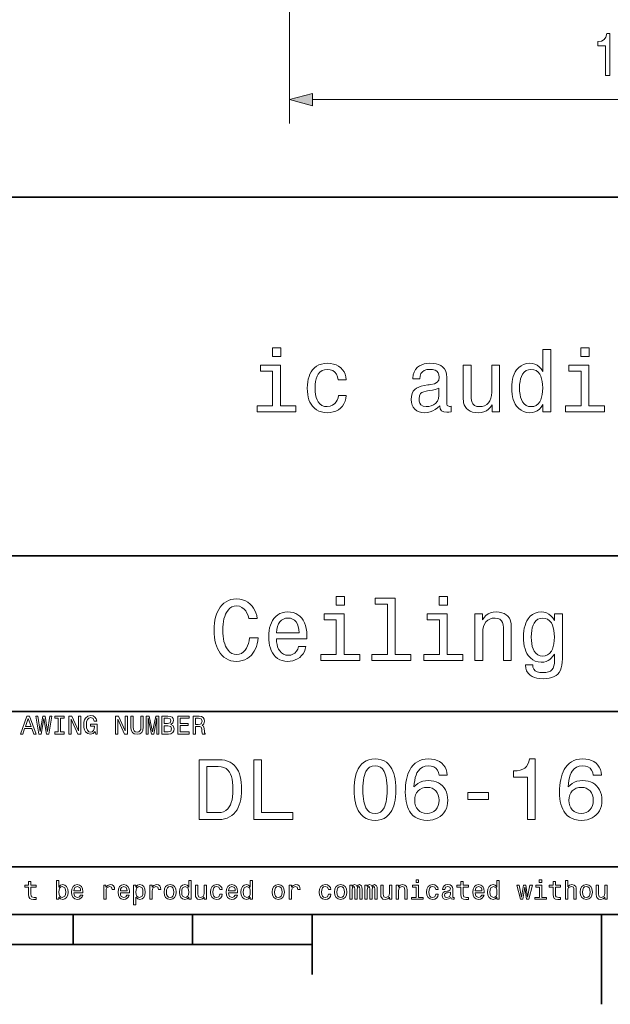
# Model space of a CAD drawing. Extents: x 0 to 354, y 0 to 250.
# Tile 7 of 10: x 203 to 252, y 2 to 85. Entities that reach past the tile are written whole.
import ezdxf

# ---------------------------------------------------------------- set-up
doc = ezdxf.new("R2010")
doc.units = 0

msp = doc.modelspace()

# ---------------------------------------------------------------- linework, layer by layer
at = {"color": 7, "lineweight": 13}
for p, q in [((225.101608, 125.418434), (225.101608, 76.171616)), ((227.033447, 78.171616), (279.039734, 78.171616))]:
    msp.add_line(p, q, dxfattribs=at)
at = {"color": 7, "lineweight": 35}
for p, q in [((154, 70), (344, 70)), ((154, 40), (319, 40)), ((154, 27), (319, 27)), ((154, 14), (319, 14)), ((10, 10), (344, 10)), ((154, 10), (344, 10)), ((127, 7.5), (227, 7.5))]:
    msp.add_line(p, q, dxfattribs=at)
at = {"color": 7, "lineweight": 35, "ltscale": 0.0625}
for p, q in [((207, 10), (207, 7.5)), ((217, 10), (217, 7.5))]:
    msp.add_line(p, q, dxfattribs=at)
at = {"color": 7, "lineweight": 35, "ltscale": 0.125}
msp.add_line((227, 10), (227, 5), dxfattribs=at)
at = {"color": 7, "lineweight": 35, "ltscale": 0.1875}
msp.add_line((251.199997, 10), (251.199997, 2.5), dxfattribs=at)
at = {"color": 7, "lineweight": 13}
for points in [[(251.538208, 80.171616), (251.905365, 80.171616), (251.905365, 83.696831), (251.631012, 83.696831), (251.55838, 83.389198), (251.413132, 83.182419), (251.191238, 83.061386), (250.884613, 83.021042), (250.884613, 82.662971), (251.538208, 82.662971)], [(227.033447, 78.689255), (225.101608, 78.171616), (227.033447, 77.653976)], [(224.366272, 57.41497), (224.366272, 56.690331), (223.674469, 56.690331), (223.674469, 57.41497)], [(246.291092, 52.658401), (246.156982, 52.452019), (246.002243, 52.282749), (245.826874, 52.150589), (245.632126, 52.05592), (245.419266, 51.999119), (245.188278, 51.980186), (244.926163, 52.00256), (244.68602, 52.069679), (244.467834, 52.181545), (244.271606, 52.338158), (244.097366, 52.539516), (243.989075, 52.707298), (243.89743, 52.891022), (243.822464, 53.090691), (243.76416, 53.306301), (243.722504, 53.537857), (243.69751, 53.785358), (243.689178, 54.048801), (243.69751, 54.31131), (243.722504, 54.557941), (243.76416, 54.7887), (243.822464, 55.003586), (243.89743, 55.202595), (243.989075, 55.385731), (244.097366, 55.55299), (244.271606, 55.753738), (244.467834, 55.909874), (244.68602, 56.0214), (244.926163, 56.088318), (245.188278, 56.110622), (245.416992, 56.092255), (245.627594, 56.037151), (245.820068, 55.945313), (245.995453, 55.815609), (246.154724, 55.646904), (246.297882, 55.439198), (246.297882, 57.270042), (246.950058, 57.270042), (246.950058, 52.05265), (246.291092, 52.05265)], [(250.163376, 57.41497), (250.163376, 56.690331), (249.471573, 56.690331), (249.471573, 57.41497)], [(229.168121, 54.73381), (229.129562, 54.990452), (229.042572, 55.204823), (228.90715, 55.376926), (228.727814, 55.502731), (228.509094, 55.578213), (228.251007, 55.603374), (228.023468, 55.578075), (227.823166, 55.502182), (227.650101, 55.375687), (227.504288, 55.198597), (227.409119, 55.023075), (227.335083, 54.820335), (227.282211, 54.590378), (227.250488, 54.333199), (227.239914, 54.048801), (227.25029, 53.758492), (227.281403, 53.497169), (227.333252, 53.264832), (227.405853, 53.061481), (227.499191, 52.887115), (227.643417, 52.712254), (227.816788, 52.587353), (228.019318, 52.512413), (228.251007, 52.487434), (228.495193, 52.515549), (228.709946, 52.599903), (228.895264, 52.74049), (229.01004, 52.878448), (229.098495, 53.039261), (229.160629, 53.222935), (229.196426, 53.429462), (229.848602, 53.429462), (229.815796, 53.174503), (229.75177, 52.941326), (229.656555, 52.729939), (229.530136, 52.540333), (229.372498, 52.372509), (229.189102, 52.231274), (228.985367, 52.121422), (228.761292, 52.042957), (228.516876, 51.99588), (228.252136, 51.980186), (227.999176, 51.995285), (227.765656, 52.040573), (227.551559, 52.116055), (227.356903, 52.221733), (227.181702, 52.357601), (227.025925, 52.523666), (226.909668, 52.687611), (226.811295, 52.868885), (226.73082, 53.06749), (226.668213, 53.283424), (226.623505, 53.516693), (226.59668, 53.767288), (226.587738, 54.035213), (226.596893, 54.303059), (226.62439, 54.554062), (226.670197, 54.788216), (226.734329, 55.005527), (226.816788, 55.20599), (226.917572, 55.38961), (227.036667, 55.556385), (227.195709, 55.725735), (227.37352, 55.864296), (227.570099, 55.972061), (227.785461, 56.049042), (228.019608, 56.095226), (228.272522, 56.110622), (228.539825, 56.095699), (228.785568, 56.05093), (229.00975, 55.976315), (229.212372, 55.871853), (229.393448, 55.737545), (229.547562, 55.578014), (229.669357, 55.397873), (229.758804, 55.197124), (229.815903, 54.975769), (229.840683, 54.73381)], [(237.678085, 52.553104), (237.49234, 52.378044), (237.297409, 52.234818), (237.093292, 52.123417), (236.879486, 52.043842), (236.655487, 51.996101), (236.421295, 51.980186), (236.168167, 51.998478), (235.944336, 52.05336), (235.749802, 52.144821), (235.584564, 52.272873), (235.452805, 52.433193), (235.358688, 52.621464), (235.302216, 52.837685), (235.283386, 53.081863), (235.30275, 53.34893), (235.360809, 53.579483), (235.457581, 53.773521), (235.593063, 53.931046), (235.73497, 54.034897), (235.912994, 54.123619), (236.12709, 54.197216), (236.377304, 54.255684), (236.663605, 54.299026), (236.776825, 54.313461), (236.928543, 54.334126), (237.232697, 54.404751), (237.449951, 54.530571), (237.580292, 54.71159), (237.623749, 54.947803), (237.602173, 55.151798), (237.537445, 55.316917), (237.429565, 55.443161), (237.276642, 55.532169), (237.076813, 55.585575), (236.830032, 55.603374), (236.579437, 55.581108), (236.374115, 55.514305), (236.214096, 55.402969), (236.099609, 55.247597), (236.03093, 55.048698), (236.008026, 54.806274), (235.428314, 54.806274), (235.428314, 54.858356), (235.452057, 55.134377), (235.523285, 55.379333), (235.641998, 55.59322), (235.808182, 55.776043), (235.971573, 55.896492), (236.157822, 55.990173), (236.366943, 56.057091), (236.598953, 56.097237), (236.853821, 56.110622), (237.124741, 56.098961), (237.365952, 56.063972), (237.577454, 56.005661), (237.759247, 55.924026), (237.911331, 55.819069), (238.061432, 55.653229), (238.16864, 55.447266), (238.232956, 55.20118), (238.25441, 54.91497), (238.25441, 52.897305), (238.266724, 52.695766), (238.30365, 52.578014), (238.475189, 52.502151), (238.528976, 52.507813), (238.61673, 52.523666), (238.61673, 52.043594), (238.43103, 52.026608), (238.269119, 52.022079), (238.010544, 52.054066), (237.825851, 52.150024), (237.715027, 52.309105), (237.678085, 52.530457)], [(224.341354, 52.559898), (225.645706, 52.559898), (225.645706, 52.05265), (222.384842, 52.05265), (222.384842, 52.559898), (223.689194, 52.559898), (223.689194, 55.458447), (222.674698, 55.458447), (222.674698, 55.965694), (224.341354, 55.965694)], [(242.674698, 55.965694), (242.674698, 52.05265), (242.051956, 52.05265), (242.051956, 52.640285), (241.913513, 52.43774), (241.753296, 52.27243), (241.57132, 52.144363), (241.367203, 52.053154), (241.140564, 51.998428), (240.891403, 51.980186), (240.643448, 51.994465), (240.420395, 52.037304), (240.222244, 52.108696), (240.050522, 52.207893), (239.906723, 52.334141), (239.790863, 52.487434), (239.717834, 52.637173), (239.668579, 52.810123), (239.647827, 52.956184), (239.635376, 53.148289), (239.63121, 53.386436), (239.63121, 53.582314), (239.63121, 55.965694), (240.283386, 55.965694), (240.283386, 53.44305), (240.293762, 53.206196), (240.32486, 53.005154), (240.376694, 52.839916), (240.449265, 52.710487), (240.582932, 52.586567), (240.762772, 52.512218), (240.988785, 52.487434), (241.220245, 52.507282), (241.424408, 52.566833), (241.601257, 52.66608), (241.750778, 52.805027), (241.869659, 52.980068), (241.95459, 53.187584), (242.005539, 53.427586), (242.022522, 53.700069), (242.022522, 55.965694)], [(245.300369, 55.603374), (245.089172, 55.577618), (244.901688, 55.50034), (244.7379, 55.371548), (244.597809, 55.191238), (244.505493, 55.013657), (244.433685, 54.810623), (244.382385, 54.582134), (244.351624, 54.328194), (244.341354, 54.048801), (244.351624, 53.768501), (244.382385, 53.513657), (244.433685, 53.284264), (244.505493, 53.080322), (244.597809, 52.901836), (244.7379, 52.720535), (244.901688, 52.591034), (245.089172, 52.513332), (245.300369, 52.487434), (245.525238, 52.51252), (245.721985, 52.58778), (245.890656, 52.713211), (246.031235, 52.888813), (246.122345, 53.063656), (246.193192, 53.267075), (246.243805, 53.499073), (246.27417, 53.759647), (246.284302, 54.048801), (246.27417, 54.336662), (246.243805, 54.596085), (246.193192, 54.827061), (246.122345, 55.029598), (246.031235, 55.203693), (245.890656, 55.378555), (245.721985, 55.503456), (245.525238, 55.578396)], [(250.138458, 52.559898), (251.44281, 52.559898), (251.44281, 52.05265), (248.181946, 52.05265), (248.181946, 52.559898), (249.486282, 52.559898), (249.486282, 55.458447), (248.471802, 55.458447), (248.471802, 55.965694), (250.138458, 55.965694)], [(237.602234, 53.429462), (237.602234, 54.026157), (237.466003, 53.969261), (237.290573, 53.918594), (237.075943, 53.874153), (236.822113, 53.835938), (236.649445, 53.812443), (236.520935, 53.791782), (236.327637, 53.738815), (236.176483, 53.667484), (236.067474, 53.577785), (235.968536, 53.394081), (235.935562, 53.139606), (235.952667, 52.942032), (236.003998, 52.779552), (236.089554, 52.652176), (236.280334, 52.528618), (236.544708, 52.487434), (236.764053, 52.503956), (236.963501, 52.553528), (237.143066, 52.636147), (237.30275, 52.751812), (237.469131, 52.944611), (237.568954, 53.17049)], [(221.769272, 33.149052), (222.493912, 33.149052), (222.458481, 32.894749), (222.407166, 32.656548), (222.339981, 32.434456), (222.256927, 32.228466), (222.15799, 32.038586), (222.043182, 31.864809), (221.912506, 31.707138), (221.743347, 31.547129), (221.559311, 31.416214), (221.360397, 31.31439), (221.146606, 31.241659), (220.917938, 31.198021), (220.674393, 31.183474), (220.431396, 31.197651), (220.203842, 31.240179), (219.991714, 31.31106), (219.795029, 31.410294), (219.613785, 31.537878), (219.447968, 31.693817), (219.297577, 31.878107), (219.180557, 32.060001), (219.079132, 32.258366), (218.993317, 32.473198), (218.923096, 32.704506), (218.868484, 32.952282), (218.829468, 33.21653), (218.806061, 33.497246), (218.798264, 33.794434), (218.806061, 34.092358), (218.829437, 34.373577), (218.868393, 34.6381), (218.922958, 34.885918), (218.993088, 35.117039), (219.078812, 35.331459), (219.180115, 35.529175), (219.297012, 35.710194), (219.44725, 35.893433), (219.61293, 36.048481), (219.794083, 36.175339), (219.990692, 36.274006), (220.202759, 36.344482), (220.430283, 36.386768), (220.673264, 36.400864), (220.938141, 36.38343), (221.185669, 36.33112), (221.415863, 36.243935), (221.628693, 36.12188), (221.824188, 35.964951), (221.970169, 35.810932), (222.096741, 35.639492), (222.203918, 35.450626), (222.291687, 35.244339), (222.360046, 35.020626), (222.408997, 34.779488), (221.699081, 34.779488), (221.633224, 35.01305), (221.547775, 35.218941), (221.442734, 35.397163), (221.318069, 35.547718), (221.127167, 35.699627), (220.912979, 35.790771), (220.675522, 35.821156), (220.470764, 35.799553), (220.284042, 35.734741), (220.115341, 35.626724), (219.964661, 35.475502), (219.832001, 35.281075), (219.75, 35.118378), (219.680603, 34.938904), (219.623825, 34.742657), (219.579681, 34.529633), (219.548126, 34.299831), (219.529205, 34.053257), (219.522903, 33.789906), (219.529236, 33.528622), (219.548279, 33.283722), (219.579987, 33.055202), (219.62439, 32.843071), (219.681473, 32.64732), (219.751251, 32.467949), (219.833694, 32.304962), (219.966827, 32.109924), (220.117584, 31.958225), (220.28595, 31.849869), (220.471924, 31.784855), (220.675522, 31.763184), (220.884857, 31.786112), (221.075775, 31.854897), (221.248306, 31.969536), (221.402435, 32.130032), (221.509857, 32.288185), (221.60025, 32.469162), (221.67363, 32.672966), (221.729965, 32.899597)], [(229.692734, 36.618256), (229.692734, 35.89362), (229.000931, 35.89362), (229.000931, 36.618256)], [(233.291016, 35.966084), (232.27652, 35.966084), (232.27652, 36.473328), (233.943192, 36.473328), (233.943192, 31.763184), (235.247543, 31.763184), (235.247543, 31.255938), (231.986664, 31.255938), (231.986664, 31.763184), (233.291016, 31.763184)], [(238.315918, 36.618256), (238.315918, 35.89362), (237.624115, 35.89362), (237.624115, 36.618256)], [(224.015656, 33.067532), (224.015656, 33.046021), (224.026367, 32.80526), (224.058502, 32.585693), (224.112061, 32.387321), (224.187027, 32.210148), (224.283432, 32.054173), (224.429382, 31.895161), (224.599472, 31.781584), (224.793686, 31.713436), (225.012024, 31.69072), (225.212997, 31.711918), (225.393219, 31.775513), (225.552673, 31.881504), (225.68634, 32.025612), (225.789185, 32.203564), (225.861221, 32.415359), (226.482819, 32.415359), (226.42688, 32.199009), (226.346039, 32.001045), (226.240295, 31.821472), (226.109634, 31.660286), (225.954056, 31.517487), (225.778748, 31.397242), (225.588837, 31.303719), (225.384354, 31.236916), (225.165298, 31.196835), (224.931641, 31.183474), (224.699493, 31.19887), (224.483902, 31.245056), (224.284851, 31.322033), (224.102341, 31.4298), (223.936371, 31.568359), (223.786942, 31.737709), (223.674591, 31.904345), (223.579529, 32.087551), (223.501755, 32.287323), (223.441254, 32.503662), (223.398041, 32.736568), (223.372116, 32.986046), (223.36348, 33.252087), (223.372299, 33.514595), (223.398788, 33.76123), (223.442917, 33.991989), (223.504715, 34.206871), (223.584152, 34.40588), (223.681244, 34.589016), (223.79599, 34.756279), (223.948257, 34.926666), (224.116669, 35.066071), (224.30127, 35.1745), (224.502014, 35.251949), (224.718933, 35.29842), (224.952026, 35.313908), (225.194839, 35.299599), (225.419067, 35.256668), (225.62471, 35.185116), (225.811768, 35.084942), (225.98024, 34.95615), (226.130127, 34.798737), (226.259003, 34.615723), (226.364441, 34.410126), (226.446442, 34.181946), (226.50502, 33.931183), (226.540176, 33.657841), (226.55188, 33.361916), (226.550186, 33.177925), (226.54509, 33.067532)], [(224.015656, 33.57478), (225.899719, 33.57478), (225.884537, 33.85154), (225.838989, 34.095329), (225.763092, 34.306137), (225.656845, 34.483971), (225.52327, 34.625149), (225.365433, 34.72599), (225.183319, 34.786495), (224.976929, 34.806664), (224.772064, 34.786598), (224.589981, 34.726414), (224.430695, 34.626102), (224.294189, 34.485672), (224.182938, 34.308369), (224.099442, 34.09745), (224.043671, 33.852921)], [(229.667831, 31.763184), (230.972168, 31.763184), (230.972168, 31.255938), (227.711304, 31.255938), (227.711304, 31.763184), (229.015656, 31.763184), (229.015656, 34.661736), (228.00116, 34.661736), (228.00116, 35.16898), (229.667831, 35.16898)], [(238.291016, 31.763184), (239.595367, 31.763184), (239.595367, 31.255938), (236.334488, 31.255938), (236.334488, 31.763184), (237.63884, 31.763184), (237.63884, 34.661736), (236.624344, 34.661736), (236.624344, 35.16898), (238.291016, 35.16898)], [(240.609863, 31.255938), (240.609863, 35.16898), (241.23259, 35.16898), (241.23259, 34.64362), (241.371033, 34.847862), (241.53125, 35.015247), (241.713226, 35.145771), (241.917343, 35.239182), (242.143982, 35.295227), (242.393143, 35.313908), (242.641113, 35.299377), (242.864166, 35.255787), (243.062302, 35.183136), (243.233643, 35.082302), (243.376312, 34.95417), (243.490295, 34.798737), (243.565872, 34.645741), (243.615967, 34.469818), (243.636719, 34.32143), (243.649185, 34.126118), (243.653336, 33.883881), (243.653336, 33.683475), (243.653336, 31.255938), (243.00116, 31.255938), (243.00116, 33.749146), (242.990997, 34.021378), (242.960541, 34.249313), (242.90976, 34.432949), (242.838684, 34.572289), (242.706146, 34.702496), (242.525177, 34.780621), (242.295776, 34.806664), (242.064301, 34.786209), (241.860138, 34.724857), (241.683289, 34.622601), (241.533768, 34.479443), (241.414886, 34.299488), (241.329956, 34.086838), (241.279007, 33.841492), (241.262024, 33.563454), (241.262024, 31.255938)], [(247.928696, 31.386147), (247.91806, 31.107597), (247.886169, 30.856192), (247.833023, 30.631927), (247.758606, 30.434807), (247.662933, 30.26483), (247.54599, 30.121992), (247.405319, 30.0035), (247.238403, 29.906551), (247.045258, 29.831146), (246.825882, 29.777287), (246.580292, 29.74497), (246.308456, 29.734198), (246.042572, 29.746109), (245.801117, 29.781843), (245.584061, 29.8414), (245.391418, 29.924778), (245.22319, 30.031979), (245.052536, 30.195305), (244.930649, 30.387505), (244.857513, 30.608576), (244.83313, 30.858519), (244.83313, 30.89362), (245.441147, 30.89362), (245.465363, 30.692644), (245.538025, 30.529036), (245.659103, 30.40279), (245.829254, 30.313154), (246.049103, 30.259373), (246.318634, 30.241446), (246.553726, 30.256483), (246.753998, 30.301596), (246.919434, 30.376783), (247.050079, 30.482048), (247.149139, 30.621561), (247.21991, 30.799501), (247.262375, 31.015865), (247.27652, 31.270657), (247.27652, 31.78583), (247.132446, 31.605589), (246.994598, 31.456629), (246.862976, 31.338945), (246.737579, 31.252541), (246.563843, 31.173912), (246.368713, 31.126736), (246.152206, 31.11101), (245.893845, 31.133768), (245.656815, 31.202044), (245.441132, 31.315834), (245.246765, 31.47514), (245.07373, 31.679964), (244.966049, 31.850645), (244.874924, 32.037567), (244.800369, 32.240738), (244.742386, 32.460152), (244.700958, 32.695808), (244.676117, 32.947708), (244.667831, 33.215855), (244.676071, 33.483067), (244.700821, 33.7341), (244.742065, 33.96896), (244.79982, 34.187645), (244.874054, 34.390156), (244.964798, 34.576492), (245.072037, 34.746655), (245.244598, 34.950867), (245.438889, 35.109695), (245.654922, 35.223148), (245.892685, 35.291218), (246.152206, 35.313908), (246.378021, 35.294411), (246.587494, 35.235909), (246.780594, 35.138409), (246.958984, 35.000778), (247.124298, 34.821884), (247.27652, 34.601727), (247.27652, 35.16898), (247.928696, 35.16898)], [(245.320007, 33.215855), (245.330093, 32.929058), (245.360397, 32.668301), (245.410889, 32.433586), (245.481598, 32.224915), (245.572495, 32.042282), (245.710831, 31.856771), (245.873383, 31.724262), (246.060135, 31.644758), (246.271088, 31.618256), (246.495621, 31.644051), (246.692566, 31.721432), (246.861908, 31.850403), (247.003647, 32.03096), (247.095764, 32.210423), (247.167419, 32.41864), (247.218597, 32.655621), (247.249298, 32.92136), (247.259537, 33.215855), (247.249298, 33.509449), (247.218597, 33.774281), (247.167419, 34.010353), (247.095764, 34.217667), (247.003647, 34.396221), (246.861908, 34.57579), (246.692566, 34.704052), (246.495621, 34.78101), (246.271088, 34.806664), (246.060135, 34.780514), (245.873383, 34.702072), (245.710831, 34.571331), (245.572495, 34.388298), (245.481598, 34.207523), (245.410889, 33.999893), (245.360397, 33.765404), (245.330093, 33.504059)], [(202.59137, 25.105263), (203.13858, 26.605263), (203.361755, 26.605263), (203.917465, 25.105263), (203.712296, 25.105263), (203.551971, 25.561785), (202.945999, 25.561785), (202.786011, 25.105263)], [(203.015625, 25.735697), (203.484711, 25.735697), (203.249664, 26.391947)], [(204.134857, 25.105263), (203.873978, 26.605263), (204.054352, 26.605263), (204.241852, 25.329786), (204.460938, 26.605263), (204.656586, 26.605263), (204.869904, 25.329786), (205.050613, 26.605263), (205.221802, 26.605263), (204.960938, 25.105263), (204.787018, 25.105263), (204.557068, 26.404856), (204.330505, 25.105263)], [(205.765289, 25.279177), (205.765289, 26.431351), (205.482681, 26.431351), (205.482681, 26.605263), (206.243546, 26.605263), (206.243546, 26.431351), (205.960938, 26.431351), (205.960938, 25.279177), (206.243546, 25.279177), (206.243546, 25.105263), (205.482681, 25.105263), (205.482681, 25.279177)], [(206.656586, 25.105263), (206.656586, 26.605263), (206.907608, 26.605263), (207.460938, 25.375643), (207.460938, 26.605263), (207.656586, 26.605263), (207.656586, 25.105263), (207.412704, 25.105263), (206.852234, 26.334883), (206.852234, 25.105263)], [(208.855972, 25.315521), (208.679184, 25.141777), (208.447693, 25.083523), (208.225845, 25.137447), (208.049423, 25.299217), (207.964035, 25.458147), (207.912796, 25.647345), (207.895721, 25.866812), (207.913345, 26.091299), (207.966217, 26.281969), (208.054352, 26.438822), (208.241852, 26.596262), (208.487091, 26.648741), (208.675018, 26.617109), (208.825745, 26.522213), (208.931732, 26.371016), (208.985397, 26.170481), (208.76358, 26.170481), (208.668304, 26.395514), (208.474869, 26.474829), (208.322006, 26.435171), (208.207886, 26.3162), (208.13681, 26.124538), (208.113113, 25.866812), (208.13681, 25.612736), (208.207886, 25.419802), (208.319122, 25.298027), (208.463318, 25.257437), (208.594635, 25.290937), (208.697861, 25.391438), (208.76474, 25.547731), (208.787018, 25.748606), (208.787018, 25.757437), (208.459244, 25.757437), (208.459244, 25.931351), (209.00441, 25.931351), (209.00441, 25.105263), (208.895721, 25.105263)], [(210.547897, 25.105263), (210.547897, 26.605263), (210.79892, 26.605263), (211.352249, 25.375643), (211.352249, 26.605263), (211.547897, 26.605263), (211.547897, 25.105263), (211.304016, 25.105263), (210.743546, 26.334883), (210.743546, 25.105263)], [(211.830505, 25.684406), (211.830505, 26.605263), (212.026154, 26.605263), (212.026154, 25.672857), (212.04628, 25.488882), (212.106659, 25.359509), (212.208557, 25.282955), (212.353256, 25.257437), (212.496429, 25.283337), (212.597824, 25.361036), (212.658203, 25.490793), (212.678329, 25.672857), (212.678329, 26.605263), (212.873978, 26.605263), (212.873978, 25.684406), (212.84201, 25.417593), (212.746094, 25.230602), (212.583511, 25.120293), (212.351563, 25.083523), (212.121262, 25.120293), (211.958893, 25.230602), (211.86261, 25.417593)], [(213.113113, 25.105263), (213.113113, 26.605263), (213.379074, 26.605263), (213.645035, 25.282572), (213.915421, 26.605263), (214.178329, 26.605263), (214.178329, 25.105263), (214.00441, 25.105263), (214.00441, 26.467016), (213.743546, 25.105263), (213.547897, 25.105263), (213.287018, 26.467016), (213.287018, 25.105263)], [(215.171204, 25.910969), (215.386887, 25.78512), (215.460938, 25.552273), (215.428802, 25.363924), (215.332367, 25.22279), (215.177689, 25.134645), (214.970795, 25.105263), (214.417465, 25.105263), (214.417465, 26.605263), (214.940552, 26.605263), (215.137573, 26.581358), (215.280228, 26.509645), (215.366852, 26.39114), (215.395721, 26.226866), (215.342224, 26.040726)], [(214.900482, 25.974829), (215.108521, 26.032913), (215.178329, 26.206486), (215.115829, 26.377512), (214.917801, 26.431351), (214.613113, 26.431351), (214.613113, 25.974829)], [(215.765289, 25.105263), (215.765289, 26.605263), (216.704819, 26.605263), (216.704819, 26.431351), (215.960938, 26.431351), (215.960938, 25.996567), (216.639603, 25.996567), (216.639603, 25.822655), (215.960938, 25.822655), (215.960938, 25.279177), (216.721802, 25.279177), (216.721802, 25.105263)], [(217.047897, 25.105263), (217.047897, 26.605263), (217.542465, 26.605263), (217.741165, 26.577663), (217.886215, 26.494869), (217.974869, 26.359253), (218.00441, 26.173197), (217.951935, 25.96209), (217.796875, 25.829788), (217.920685, 25.750813), (217.968079, 25.560085), (217.984711, 25.317558), (218.005096, 25.20207), (218.052307, 25.146364), (218.052307, 25.105263), (217.81691, 25.105263), (217.791779, 25.177784), (217.776489, 25.308048), (217.765961, 25.501322), (217.706177, 25.69154), (217.615997, 25.724659), (217.448029, 25.735697), (217.243546, 25.735697), (217.243546, 25.105263)], [(217.487091, 26.431351), (217.243546, 26.431351), (217.243546, 25.909611), (217.47316, 25.909611), (217.621948, 25.924768), (217.717728, 25.970242), (217.787018, 26.172178), (217.718918, 26.371227)], [(214.947006, 25.279177), (215.170181, 25.345922), (215.243546, 25.548197), (215.166611, 25.739094), (214.928329, 25.800915), (214.613113, 25.800915), (214.613113, 25.279177)], [(219.194122, 22.95673), (219.458145, 22.94409), (219.70224, 22.906172), (219.926392, 22.842974), (220.1306, 22.754498), (220.314865, 22.640739), (220.479187, 22.501705), (220.623581, 22.337391), (220.733841, 22.172562), (220.829407, 21.98774), (220.910263, 21.782927), (220.97641, 21.558123), (221.027878, 21.313328), (221.064621, 21.04854), (221.08667, 20.763763), (221.094025, 20.458994), (221.086288, 20.16753), (221.063065, 19.893225), (221.024368, 19.636082), (220.970184, 19.396097), (220.900528, 19.173275), (220.815384, 18.967613), (220.714767, 18.779112), (220.598663, 18.607771), (220.4487, 18.435045), (220.28183, 18.288895), (220.098068, 18.169315), (219.897415, 18.076309), (219.679871, 18.009876), (219.445435, 17.970016), (219.194122, 17.95673), (217.543304, 17.95673), (217.543304, 22.95673)], [(219.144302, 22.37702), (218.19548, 22.37702), (218.19548, 18.53644), (219.144302, 18.53644), (219.380524, 18.555349), (219.591034, 18.612074), (219.775818, 18.706617), (219.934875, 18.838976), (220.068207, 19.009153), (220.160233, 19.180735), (220.235535, 19.380341), (220.294098, 19.607969), (220.335922, 19.863621), (220.361023, 20.147297), (220.369385, 20.458994), (220.36142, 20.782848), (220.337494, 21.075062), (220.297638, 21.335636), (220.241821, 21.564569), (220.170074, 21.761864), (220.082367, 21.927517), (219.952988, 22.089338), (219.79451, 22.215199), (219.606888, 22.305099), (219.390152, 22.359039)], [(222.108521, 17.95673), (222.108521, 22.95673), (222.760696, 22.95673), (222.760696, 18.53644), (225.369385, 18.53644), (225.369385, 17.95673)], [(230.514313, 20.451069), (230.521271, 20.756979), (230.54213, 21.044046), (230.576889, 21.312275), (230.625565, 21.561661), (230.688141, 21.792206), (230.764618, 22.00391), (230.854996, 22.196772), (230.95929, 22.370792), (231.118912, 22.57197), (231.301102, 22.73657), (231.505875, 22.864594), (231.733246, 22.956038), (231.983185, 23.010904), (232.255707, 23.029194), (232.529831, 23.011045), (232.780762, 22.956604), (233.008514, 22.865868), (233.213089, 22.738834), (233.394485, 22.575508), (233.552704, 22.375887), (233.655792, 22.202902), (233.745148, 22.010597), (233.820755, 21.798973), (233.882614, 21.568029), (233.930725, 21.317768), (233.965088, 21.048187), (233.985703, 20.759287), (233.992584, 20.451069), (233.985703, 20.143965), (233.965088, 19.856144), (233.930725, 19.587606), (233.882614, 19.338354), (233.820755, 19.108383), (233.745148, 18.897697), (233.655792, 18.706295), (233.552704, 18.534176), (233.394485, 18.335592), (233.213089, 18.173115), (233.008514, 18.046743), (232.780762, 17.956478), (232.529831, 17.902319), (232.255707, 17.884266), (231.983185, 17.902414), (231.733246, 17.956856), (231.505875, 18.047592), (231.301102, 18.174623), (231.118912, 18.337952), (230.95929, 18.537573), (230.854996, 18.710381), (230.764618, 18.902155), (230.688141, 19.112894), (230.625565, 19.3426), (230.576889, 19.591269), (230.54213, 19.858904), (230.521271, 20.145504)], [(231.238953, 20.454466), (231.243988, 20.171022), (231.259109, 19.910109), (231.284286, 19.671724), (231.31955, 19.45587), (231.364883, 19.262545), (231.420303, 19.091749), (231.485779, 18.943483), (231.626541, 18.733698), (231.801971, 18.583853), (232.01207, 18.493946), (232.256851, 18.463976), (232.502792, 18.493591), (232.712997, 18.582438), (232.887466, 18.730515), (233.026199, 18.93782), (233.090332, 19.084816), (233.144608, 19.255035), (233.189011, 19.448477), (233.223541, 19.66514), (233.248199, 19.905025), (233.263, 20.168135), (233.267944, 20.454466), (233.263, 20.741999), (233.248199, 21.006123), (233.223541, 21.246841), (233.189011, 21.464151), (233.144608, 21.658054), (233.090332, 21.82855), (233.026199, 21.975639), (232.887466, 22.182945), (232.712997, 22.331022), (232.502792, 22.419868), (232.256851, 22.449484), (232.01207, 22.419514), (231.801971, 22.329607), (231.626541, 22.17976), (231.485779, 21.969976), (231.420303, 21.821617), (231.364883, 21.650545), (231.31955, 21.456757), (231.284286, 21.240255), (231.259109, 21.00104), (231.243988, 20.739109)], [(238.296249, 21.652382), (237.608978, 21.652382), (237.561737, 21.890846), (237.471344, 22.088423), (237.337799, 22.245113), (237.163376, 22.358652), (236.950317, 22.426775), (236.698639, 22.449484), (236.440109, 22.421991), (236.213623, 22.339514), (236.019196, 22.202053), (235.856827, 22.009605), (235.766006, 21.850384), (235.68869, 21.66597), (235.624847, 21.456362), (235.574509, 21.221561), (235.537674, 20.961571), (235.514313, 20.676386), (235.667358, 20.838926), (235.841156, 20.973286), (236.035721, 21.079466), (236.248901, 21.156206), (236.478546, 21.202251), (236.724686, 21.2176), (236.956833, 21.204956), (237.173935, 21.167027), (237.376007, 21.103809), (237.563049, 21.015305), (237.735062, 20.901514), (237.892029, 20.762436), (238.029037, 20.602633), (238.141129, 20.426662), (238.228317, 20.234528), (238.290588, 20.026224), (238.327942, 19.801756), (238.340408, 19.561123), (238.327225, 19.320536), (238.287689, 19.095455), (238.221802, 18.88588), (238.129547, 18.691809), (238.010956, 18.513245), (237.865997, 18.350185), (237.699707, 18.207821), (237.517136, 18.091341), (237.318268, 18.000746), (237.103104, 17.936035), (236.871658, 17.897209), (236.623917, 17.884266), (236.339203, 17.901045), (236.077606, 17.951384), (235.839127, 18.03528), (235.623764, 18.152735), (235.431519, 18.303747), (235.26239, 18.488319), (235.151596, 18.647692), (235.055573, 18.823784), (234.974335, 19.016592), (234.907852, 19.22612), (234.856155, 19.452366), (234.819229, 19.69533), (234.797058, 19.955011), (234.789673, 20.231413), (234.795883, 20.52038), (234.814499, 20.794489), (234.845535, 21.053738), (234.888977, 21.298128), (234.944839, 21.52766), (235.013107, 21.742332), (235.093796, 21.942146), (235.18689, 22.127102), (235.292389, 22.297195), (235.44426, 22.4914), (235.612564, 22.655725), (235.797333, 22.790174), (235.99855, 22.894745), (236.216217, 22.969439), (236.450333, 23.014256), (236.700912, 23.029194), (236.977249, 23.014791), (237.229263, 22.971584), (237.456955, 22.899574), (237.660324, 22.798759), (237.839386, 22.66914), (237.99118, 22.513252), (238.112747, 22.333632), (238.204132, 22.13028), (238.265289, 21.903196)], [(245.007065, 17.95673), (245.007065, 21.507454), (243.847656, 21.507454), (243.847656, 22.014702), (244.146957, 22.034515), (244.405136, 22.082636), (244.622208, 22.159061), (244.798172, 22.263794), (244.93811, 22.400797), (245.047119, 22.57403), (245.125214, 22.783497), (245.172379, 23.029194), (245.659241, 23.029194), (245.659241, 17.95673)], [(251.194794, 21.652382), (250.507523, 21.652382), (250.460281, 21.890846), (250.369888, 22.088423), (250.236359, 22.245113), (250.06192, 22.358652), (249.848877, 22.426775), (249.597198, 22.449484), (249.338654, 22.421991), (249.112167, 22.339514), (248.91774, 22.202053), (248.755371, 22.009605), (248.664551, 21.850384), (248.587234, 21.66597), (248.523407, 21.456362), (248.473068, 21.221561), (248.436218, 20.961571), (248.412872, 20.676386), (248.565903, 20.838926), (248.739716, 20.973286), (248.934265, 21.079466), (249.147446, 21.156206), (249.377106, 21.202251), (249.62323, 21.2176), (249.855377, 21.204956), (250.072495, 21.167027), (250.274567, 21.103809), (250.461609, 21.015305), (250.633606, 20.901514), (250.790588, 20.762436), (250.927582, 20.602633), (251.039673, 20.426662), (251.126862, 20.234528), (251.189133, 20.026224), (251.226501, 19.801756), (251.238953, 19.561123), (251.225769, 19.320536), (251.186249, 19.095455), (251.120346, 18.88588), (251.028107, 18.691809), (250.9095, 18.513245), (250.764542, 18.350185), (250.598267, 18.207821), (250.41568, 18.091341), (250.216827, 18.000746), (250.001663, 17.936035), (249.770203, 17.897209), (249.522461, 17.884266), (249.237762, 17.901045), (248.976166, 17.951384), (248.737686, 18.03528), (248.522324, 18.152735), (248.330078, 18.303747), (248.16095, 18.488319), (248.050156, 18.647692), (247.954132, 18.823784), (247.872879, 19.016592), (247.806412, 19.22612), (247.7547, 19.452366), (247.717773, 19.69533), (247.695618, 19.955011), (247.688232, 20.231413), (247.694427, 20.52038), (247.713058, 20.794489), (247.74408, 21.053738), (247.787537, 21.298128), (247.843384, 21.52766), (247.911652, 21.742332), (247.99234, 21.942146), (248.085434, 22.127102), (248.190948, 22.297195), (248.342804, 22.4914), (248.511124, 22.655725), (248.695877, 22.790174), (248.897095, 22.894745), (249.114777, 22.969439), (249.348892, 23.014256), (249.599457, 23.029194), (249.875793, 23.014791), (250.127808, 22.971584), (250.355499, 22.899574), (250.558884, 22.798759), (250.73793, 22.66914), (250.889725, 22.513252), (251.011307, 22.333632), (251.102676, 22.13028), (251.163849, 21.903196)], [(237.615768, 19.56452), (237.598785, 19.796772), (237.547836, 20.004398), (237.462921, 20.187397), (237.344025, 20.34577), (237.197617, 20.473572), (237.030106, 20.564859), (236.841522, 20.619633), (236.631836, 20.63789), (236.398346, 20.619844), (236.191544, 20.565708), (236.011414, 20.475483), (235.857956, 20.349167), (235.735352, 20.191431), (235.647781, 20.006945), (235.595245, 19.79571), (235.577728, 19.557726), (235.595032, 19.319317), (235.646927, 19.10681), (235.733444, 18.9202), (235.854553, 18.759493), (236.005188, 18.630203), (236.180222, 18.537855), (236.379669, 18.482447), (236.603546, 18.463976), (236.818695, 18.482977), (237.012421, 18.539978), (237.184692, 18.634981), (237.335541, 18.767984), (237.45813, 18.93177), (237.545715, 19.119122), (237.598251, 19.330038)], [(250.514313, 19.56452), (250.49733, 19.796772), (250.446381, 20.004398), (250.361465, 20.187397), (250.242584, 20.34577), (250.096161, 20.473572), (249.928665, 20.564859), (249.740082, 20.619633), (249.530396, 20.63789), (249.296906, 20.619844), (249.090088, 20.565708), (248.909958, 20.475483), (248.7565, 20.349167), (248.633911, 20.191431), (248.546326, 20.006945), (248.49379, 19.79571), (248.476273, 19.557726), (248.493576, 19.319317), (248.545486, 19.10681), (248.631989, 18.9202), (248.753113, 18.759493), (248.903732, 18.630203), (249.078766, 18.537855), (249.278229, 18.482447), (249.50209, 18.463976), (249.717255, 18.482977), (249.910965, 18.539978), (250.083252, 18.634981), (250.234085, 18.767984), (250.356689, 18.93177), (250.44426, 19.119122), (250.496796, 19.330038)], [(240.007065, 19.623396), (240.007065, 20.203106), (241.746201, 20.203106), (241.746201, 19.623396)], [(203.282608, 12.311213), (202.956512, 12.311213), (202.956512, 12.463387), (203.282608, 12.463387), (203.282608, 12.767735), (203.478256, 12.767735), (203.478256, 12.463387), (203.91304, 12.463387), (203.91304, 12.311213), (203.478256, 12.311213), (203.478256, 11.727653), (203.492905, 11.567115), (203.53685, 11.476125), (203.748291, 11.419909), (203.819626, 11.423306), (203.91304, 11.433496), (203.91304, 11.273849), (203.776154, 11.269094), (203.686142, 11.267735), (203.494736, 11.289558), (203.371597, 11.355031), (203.304855, 11.483088), (203.282608, 11.692666)], [(205.804352, 11.471199), (205.804352, 11.289474), (205.608688, 11.289474), (205.608688, 12.854691), (205.804352, 12.854691), (205.804352, 12.305438), (205.948029, 12.456253), (206.136887, 12.506865), (206.321167, 12.465042), (206.464325, 12.339576), (206.556305, 12.143117), (206.586945, 11.888319), (206.556305, 11.632629), (206.464325, 11.435534), (206.321167, 11.309684), (206.136887, 11.267735), (205.945816, 11.318855)], [(206.391296, 11.888319), (206.372025, 12.083547), (206.314194, 12.23105), (206.102921, 12.354691), (205.976181, 12.324715), (205.883316, 12.234786), (205.826385, 12.088217), (205.807404, 11.888319), (205.826385, 11.687529), (205.883316, 11.540322), (205.976181, 11.450012), (206.102921, 11.419909), (206.314194, 11.544229), (206.372025, 11.692411)], [(207.065216, 11.832952), (207.065216, 11.826498), (207.085297, 11.65785), (207.145538, 11.528944), (207.364136, 11.419909), (207.526321, 11.477143), (207.618881, 11.6373), (207.805359, 11.6373), (207.749405, 11.48538), (207.646729, 11.367938), (207.50705, 11.292786), (207.340012, 11.267735), (207.145966, 11.309302), (206.996597, 11.434005), (206.901321, 11.630718), (206.869568, 11.888319), (206.902008, 12.143117), (206.999313, 12.339576), (207.150894, 12.465042), (207.34613, 12.506865), (207.547928, 12.468227), (207.699554, 12.352313), (207.794449, 12.167276), (207.82608, 11.921267), (207.825577, 11.86607), (207.824036, 11.832952)], [(207.065216, 11.985126), (207.630432, 11.985126), (207.612213, 12.141291), (207.557571, 12.257884), (207.353592, 12.354691), (207.148773, 12.258393), (207.090347, 12.141928)], [(209.565216, 11.289474), (209.565216, 12.463387), (209.743546, 12.463387), (209.743546, 12.284378), (209.895035, 12.44946), (210.100204, 12.506865), (210.264679, 12.481262), (210.38179, 12.404453), (210.452606, 12.275589), (210.478256, 12.093822), (210.282608, 12.093822), (210.22554, 12.287945), (210.059433, 12.354691), (209.837799, 12.252449), (209.78009, 12.127449), (209.760864, 11.956933), (209.760864, 11.289474)], [(210.956512, 11.832952), (210.956512, 11.826498), (210.976593, 11.65785), (211.03685, 11.528944), (211.255432, 11.419909), (211.417633, 11.477143), (211.510193, 11.6373), (211.696671, 11.6373), (211.640701, 11.48538), (211.53804, 11.367938), (211.398346, 11.292786), (211.231308, 11.267735), (211.037277, 11.309302), (210.887909, 11.434005), (210.792633, 11.630718), (210.760864, 11.888319), (210.793304, 12.143117), (210.890625, 12.339576), (211.042206, 12.465042), (211.237427, 12.506865), (211.43924, 12.468227), (211.590851, 12.352313), (211.68576, 12.167276), (211.717392, 11.921267), (211.716873, 11.86607), (211.715347, 11.832952)], [(210.956512, 11.985126), (211.521729, 11.985126), (211.503525, 12.141291), (211.448883, 12.257884), (211.244904, 12.354691), (211.04007, 12.258393), (210.981659, 12.141928)], [(212.260864, 12.3034), (212.40387, 12.458632), (212.593414, 12.506865), (212.777679, 12.465042), (212.920853, 12.339576), (213.012817, 12.143117), (213.043472, 11.888319), (213.012695, 11.632629), (212.920349, 11.435534), (212.777039, 11.309684), (212.593414, 11.267735), (212.404892, 11.31444), (212.260864, 11.469161), (212.260864, 10.832952), (212.065216, 10.832952), (212.065216, 12.463387), (212.260864, 12.463387)], [(212.559433, 11.419909), (212.770721, 11.544229), (212.828552, 11.692411), (212.847824, 11.888319), (212.828552, 12.083547), (212.770721, 12.23105), (212.559433, 12.354691), (212.432693, 12.324715), (212.339844, 12.234786), (212.282898, 12.088217), (212.263916, 11.888319), (212.282898, 11.687529), (212.339844, 11.540322), (212.432693, 11.450012)], [(213.434784, 11.289474), (213.434784, 12.463387), (213.613098, 12.463387), (213.613098, 12.284378), (213.764603, 12.44946), (213.969757, 12.506865), (214.134247, 12.481262), (214.251358, 12.404453), (214.322174, 12.275589), (214.347824, 12.093822), (214.152161, 12.093822), (214.095108, 12.287945), (213.929001, 12.354691), (213.707367, 12.252449), (213.649658, 12.127449), (213.630432, 11.956933), (213.630432, 11.289474)], [(214.608688, 11.886281), (214.642532, 12.146641), (214.744049, 12.342802), (214.905441, 12.465849), (215.118881, 12.506865), (215.333984, 12.465977), (215.495575, 12.343312), (215.59671, 12.147278), (215.630432, 11.886281), (215.59671, 11.626175), (215.495575, 11.430778), (215.333984, 11.308496), (215.118881, 11.267735), (214.905441, 11.308622), (214.744049, 11.431288), (214.642532, 11.626812)], [(214.804352, 11.888319), (214.824814, 11.688803), (214.8862, 11.541342), (214.985306, 11.450267), (215.118881, 11.419909), (215.253479, 11.450267), (215.352921, 11.541342), (215.414307, 11.688803), (215.434784, 11.888319), (215.414429, 12.08758), (215.353424, 12.234277), (215.25412, 12.324587), (215.118881, 12.354691), (214.984665, 12.324587), (214.885696, 12.234277), (214.824677, 12.08758)], [(216.671875, 11.471199), (216.532608, 11.318855), (216.341034, 11.267735), (216.156799, 11.309684), (216.013748, 11.435534), (215.921906, 11.632629), (215.891296, 11.888319), (215.921906, 12.143117), (216.013748, 12.339576), (216.156799, 12.465042), (216.341034, 12.506865), (216.530563, 12.457273), (216.673904, 12.305438), (216.673904, 12.854691), (216.869568, 12.854691), (216.869568, 11.289474), (216.671875, 11.289474)], [(216.374664, 12.354691), (216.163879, 12.23105), (216.106186, 12.083547), (216.086945, 11.888319), (216.106186, 11.692411), (216.163879, 11.544229), (216.374664, 11.419909), (216.501144, 11.450012), (216.593918, 11.540322), (216.650848, 11.687529), (216.66983, 11.888319), (216.650848, 12.088217), (216.593918, 12.234786)], [(218.152161, 12.463387), (218.152161, 11.289474), (217.965347, 11.289474), (217.965347, 11.465764), (217.821152, 11.316987), (217.617188, 11.267735), (217.416443, 11.306288), (217.287018, 11.419909), (217.250336, 11.516715), (217.23912, 11.68961), (217.23912, 11.748373), (217.23912, 12.463387), (217.434784, 12.463387), (217.434784, 11.706594), (217.484543, 11.486824), (217.646393, 11.419909), (217.875, 11.515187), (217.936127, 11.629954), (217.956512, 11.783699), (217.956512, 12.463387)], [(219.274109, 12.093822), (219.195816, 12.286757), (218.998978, 12.354691), (218.870621, 12.324332), (218.774963, 12.233257), (218.715469, 12.086306), (218.695648, 11.888319), (218.715088, 11.686892), (218.773438, 11.539813), (218.868713, 11.449884), (218.998978, 11.419909), (219.192245, 11.495826), (219.282593, 11.702517), (219.478256, 11.702517), (219.436096, 11.523551), (219.335419, 11.385431), (219.186432, 11.297158), (218.999313, 11.267735), (218.789139, 11.308496), (218.631439, 11.430778), (218.532852, 11.625666), (218.5, 11.884243), (218.533661, 12.143372), (218.634674, 12.340594), (218.794708, 12.465298), (219.005432, 12.506865), (219.193787, 12.478884), (219.341705, 12.394942), (219.439102, 12.2637), (219.475876, 12.093822)], [(220, 11.832952), (220, 11.826498), (220.020081, 11.65785), (220.080322, 11.528944), (220.298904, 11.419909), (220.46109, 11.477143), (220.55365, 11.6373), (220.740143, 11.6373), (220.684174, 11.48538), (220.581512, 11.367938), (220.441818, 11.292786), (220.27478, 11.267735), (220.08075, 11.309302), (219.931366, 11.434005), (219.83609, 11.630718), (219.804337, 11.888319), (219.836777, 12.143117), (219.934082, 12.339576), (220.085663, 12.465042), (220.280899, 12.506865), (220.482712, 12.468227), (220.634338, 12.352313), (220.729218, 12.167276), (220.760864, 11.921267), (220.760345, 11.86607), (220.75882, 11.832952)], [(220, 11.985126), (220.565216, 11.985126), (220.546997, 12.141291), (220.49234, 12.257884), (220.288376, 12.354691), (220.083557, 12.258393), (220.025131, 12.141928)], [(221.824036, 11.471199), (221.684769, 11.318855), (221.493195, 11.267735), (221.30896, 11.309684), (221.165924, 11.435534), (221.074081, 11.632629), (221.043457, 11.888319), (221.074081, 12.143117), (221.165924, 12.339576), (221.30896, 12.465042), (221.493195, 12.506865), (221.682739, 12.457273), (221.82608, 12.305438), (221.82608, 12.854691), (222.021729, 12.854691), (222.021729, 11.289474), (221.824036, 11.289474)], [(221.526825, 12.354691), (221.316055, 12.23105), (221.258362, 12.083547), (221.23912, 11.888319), (221.258362, 11.692411), (221.316055, 11.544229), (221.526825, 11.419909), (221.65332, 11.450012), (221.746094, 11.540322), (221.803024, 11.687529), (221.821991, 11.888319), (221.803024, 12.088217), (221.746094, 12.234786)], [(223.652161, 11.886281), (223.686005, 12.146641), (223.787521, 12.342802), (223.948914, 12.465849), (224.162354, 12.506865), (224.377441, 12.465977), (224.539047, 12.343312), (224.640182, 12.147278), (224.673889, 11.886281), (224.640182, 11.626175), (224.539047, 11.430778), (224.377441, 11.308496), (224.162354, 11.267735), (223.948914, 11.308622), (223.787521, 11.431288), (223.686005, 11.626812)], [(223.847809, 11.888319), (223.868271, 11.688803), (223.929672, 11.541342), (224.028778, 11.450267), (224.162354, 11.419909), (224.296936, 11.450267), (224.396393, 11.541342), (224.457779, 11.688803), (224.478241, 11.888319), (224.457916, 12.08758), (224.396896, 12.234277), (224.297577, 12.324587), (224.162354, 12.354691), (224.028137, 12.324587), (223.929169, 12.234277), (223.868149, 12.08758)], [(225.086945, 11.289474), (225.086945, 12.463387), (225.265259, 12.463387), (225.265259, 12.284378), (225.416763, 12.44946), (225.621918, 12.506865), (225.786407, 12.481262), (225.903503, 12.404453), (225.974335, 12.275589), (225.999985, 12.093822), (225.804321, 12.093822), (225.747253, 12.287945), (225.581161, 12.354691), (225.359528, 12.252449), (225.301819, 12.127449), (225.282593, 11.956933), (225.282593, 11.289474)], [(228.361053, 12.093822), (228.282745, 12.286757), (228.085907, 12.354691), (227.95755, 12.324332), (227.861893, 12.233257), (227.802414, 12.086306), (227.782593, 11.888319), (227.802032, 11.686892), (227.860367, 11.539813), (227.955658, 11.449884), (228.085907, 11.419909), (228.279175, 11.495826), (228.369537, 11.702517), (228.565186, 11.702517), (228.523026, 11.523551), (228.422363, 11.385431), (228.273376, 11.297158), (228.086243, 11.267735), (227.876068, 11.308496), (227.718384, 11.430778), (227.619797, 11.625666), (227.586929, 11.884243), (227.620605, 12.143372), (227.721619, 12.340594), (227.881638, 12.465298), (228.092361, 12.506865), (228.280716, 12.478884), (228.42865, 12.394942), (228.526047, 12.2637), (228.562805, 12.093822)], [(228.869537, 11.886281), (228.903381, 12.146641), (229.004898, 12.342802), (229.16629, 12.465849), (229.37973, 12.506865), (229.594818, 12.465977), (229.756424, 12.343312), (229.857559, 12.147278), (229.891266, 11.886281), (229.857559, 11.626175), (229.756424, 11.430778), (229.594818, 11.308496), (229.37973, 11.267735), (229.16629, 11.308622), (229.004898, 11.431288), (228.903381, 11.626812)], [(229.065186, 11.888319), (229.085648, 11.688803), (229.147049, 11.541342), (229.246155, 11.450267), (229.37973, 11.419909), (229.514313, 11.450267), (229.61377, 11.541342), (229.675156, 11.688803), (229.695618, 11.888319), (229.675293, 12.08758), (229.614273, 12.234277), (229.514954, 12.324587), (229.37973, 12.354691), (229.245514, 12.324587), (229.146545, 12.234277), (229.085526, 12.08758)], [(230.15213, 11.289474), (230.15213, 12.463387), (230.340668, 12.463387), (230.340668, 12.346199), (230.422012, 12.465085), (230.537323, 12.506865), (230.665039, 12.464066), (230.740799, 12.341784), (230.838104, 12.466614), (230.960236, 12.506865), (231.124298, 12.417531), (231.161484, 12.295078), (231.173889, 12.106389), (231.173889, 11.289474), (230.978226, 11.289474), (230.978226, 12.119297), (230.958191, 12.302042), (230.89093, 12.354691), (230.79599, 12.281152), (230.760834, 12.079556), (230.760834, 11.289474), (230.565186, 11.289474), (230.565186, 12.119297), (230.544296, 12.301023), (230.475174, 12.354691), (230.382111, 12.28217), (230.347794, 12.079556), (230.347794, 11.289474)], [(231.41301, 11.289474), (231.41301, 12.463387), (231.601532, 12.463387), (231.601532, 12.346199), (231.682892, 12.465085), (231.798203, 12.506865), (231.925919, 12.464066), (232.001678, 12.341784), (232.098984, 12.466614), (232.2211, 12.506865), (232.385162, 12.417531), (232.422363, 12.295078), (232.434753, 12.106389), (232.434753, 11.289474), (232.239105, 11.289474), (232.239105, 12.119297), (232.219055, 12.302042), (232.151794, 12.354691), (232.056854, 12.281152), (232.021698, 12.079556), (232.021698, 11.289474), (231.82605, 11.289474), (231.82605, 12.119297), (231.805176, 12.301023), (231.736053, 12.354691), (231.642975, 12.28217), (231.608673, 12.079556), (231.608673, 11.289474)], [(233.652145, 12.463387), (233.652145, 11.289474), (233.465332, 11.289474), (233.465332, 11.465764), (233.321136, 11.316987), (233.117157, 11.267735), (232.916412, 11.306288), (232.786987, 11.419909), (232.750305, 11.516715), (232.739105, 11.68961), (232.739105, 11.748373), (232.739105, 12.463387), (232.934753, 12.463387), (232.934753, 11.706594), (232.984512, 11.486824), (233.146362, 11.419909), (233.374969, 11.515187), (233.436111, 11.629954), (233.456482, 11.783699), (233.456482, 12.463387)], [(234.021713, 11.289474), (234.021713, 12.463387), (234.208527, 12.463387), (234.208527, 12.305778), (234.352722, 12.456423), (234.556702, 12.506865), (234.757446, 12.467632), (234.885834, 12.352313), (234.923553, 12.253638), (234.934753, 12.077857), (234.934753, 12.017735), (234.934753, 11.289474), (234.739105, 11.289474), (234.739105, 12.037436), (234.726913, 12.187487), (234.690369, 12.284378), (234.527481, 12.354691), (234.298889, 12.256525), (234.237732, 12.138743), (234.217361, 11.981729), (234.217361, 11.289474)], [(235.891266, 11.441648), (236.282578, 11.441648), (236.282578, 11.289474), (235.304321, 11.289474), (235.304321, 11.441648), (235.695618, 11.441648), (235.695618, 12.311213), (235.391266, 12.311213), (235.391266, 12.463387), (235.891266, 12.463387)], [(235.898743, 12.89817), (235.898743, 12.680778), (235.691208, 12.680778), (235.691208, 12.89817)], [(237.339294, 12.093822), (237.261017, 12.286757), (237.064178, 12.354691), (236.935822, 12.324332), (236.840149, 12.233257), (236.78067, 12.086306), (236.760834, 11.888319), (236.780289, 11.686892), (236.838623, 11.539813), (236.933899, 11.449884), (237.064178, 11.419909), (237.257446, 11.495826), (237.347794, 11.702517), (237.543457, 11.702517), (237.501282, 11.523551), (237.400604, 11.385431), (237.251617, 11.297158), (237.064514, 11.267735), (236.85434, 11.308496), (236.69664, 11.430778), (236.598053, 11.625666), (236.565186, 11.884243), (236.598846, 12.143372), (236.69986, 12.340594), (236.859894, 12.465298), (237.070618, 12.506865), (237.258972, 12.478884), (237.406891, 12.394942), (237.504303, 12.2637), (237.541077, 12.093822)], [(238.587952, 11.43961), (238.412506, 11.310703), (238.210907, 11.267735), (238.06781, 11.289686), (237.959885, 11.35554), (237.89212, 11.460117), (237.869537, 11.598237), (237.892761, 11.747524), (237.962433, 11.852993), (238.089172, 11.922371), (238.2836, 11.963387), (238.363068, 11.973916), (238.519501, 12.03285), (238.57164, 12.15802), (238.513382, 12.306627), (238.333527, 12.354691), (238.148743, 12.294569), (238.086914, 12.115561), (237.91301, 12.115561), (237.91301, 12.131186), (237.941498, 12.287477), (238.026978, 12.406491), (238.162369, 12.481771), (238.340668, 12.506865), (238.52713, 12.484999), (238.657913, 12.419399), (238.735107, 12.307858), (238.760834, 12.14817), (238.760834, 11.542871), (238.775604, 11.447083), (238.827072, 11.424324), (238.843201, 11.426023), (238.869537, 11.430778), (238.869537, 11.286757), (238.813828, 11.281661), (238.765259, 11.280302), (238.632263, 11.318686), (238.587952, 11.432816)], [(239.434753, 12.311213), (239.108658, 12.311213), (239.108658, 12.463387), (239.434753, 12.463387), (239.434753, 12.767735), (239.630402, 12.767735), (239.630402, 12.463387), (240.065186, 12.463387), (240.065186, 12.311213), (239.630402, 12.311213), (239.630402, 11.727653), (239.64505, 11.567115), (239.688995, 11.476125), (239.900452, 11.419909), (239.971771, 11.423306), (240.065186, 11.433496), (240.065186, 11.273849), (239.928284, 11.269094), (239.838287, 11.267735), (239.646881, 11.289558), (239.523743, 11.355031), (239.457001, 11.483088), (239.434753, 11.692666)], [(240.630402, 11.832952), (240.630402, 11.826498), (240.650482, 11.65785), (240.710724, 11.528944), (240.929321, 11.419909), (241.091507, 11.477143), (241.184067, 11.6373), (241.370544, 11.6373), (241.31459, 11.48538), (241.211914, 11.367938), (241.072235, 11.292786), (240.905197, 11.267735), (240.711151, 11.309302), (240.561783, 11.434005), (240.466507, 11.630718), (240.434753, 11.888319), (240.467194, 12.143117), (240.564499, 12.339576), (240.71608, 12.465042), (240.911316, 12.506865), (241.113129, 12.468227), (241.26474, 12.352313), (241.359634, 12.167276), (241.391266, 11.921267), (241.390762, 11.86607), (241.389221, 11.832952)], [(240.630402, 11.985126), (241.195618, 11.985126), (241.177399, 12.141291), (241.122757, 12.257884), (240.918793, 12.354691), (240.713959, 12.258393), (240.655533, 12.141928)], [(242.454437, 11.471199), (242.315186, 11.318855), (242.123596, 11.267735), (241.939377, 11.309684), (241.796326, 11.435534), (241.704483, 11.632629), (241.673874, 11.888319), (241.704483, 12.143117), (241.796326, 12.339576), (241.939377, 12.465042), (242.123596, 12.506865), (242.313141, 12.457273), (242.456482, 12.305438), (242.456482, 12.854691), (242.65213, 12.854691), (242.65213, 11.289474), (242.454437, 11.289474)], [(242.157227, 12.354691), (241.946472, 12.23105), (241.888763, 12.083547), (241.869537, 11.888319), (241.888763, 11.692411), (241.946472, 11.544229), (242.157227, 11.419909), (242.283722, 11.450012), (242.376495, 11.540322), (242.433426, 11.687529), (242.452408, 11.888319), (242.433426, 12.088217), (242.376495, 12.234786)], [(244.608658, 11.289474), (244.434738, 11.289474), (244.130402, 12.463387), (244.323669, 12.463387), (244.519653, 11.466784), (244.673874, 12.463387), (244.869522, 12.463387), (245.021698, 11.466784), (245.217682, 12.463387), (245.412994, 12.463387), (245.108658, 11.289474), (244.934738, 11.289474), (244.772369, 12.286077)], [(246.195618, 11.441648), (246.586914, 11.441648), (246.586914, 11.289474), (245.608658, 11.289474), (245.608658, 11.441648), (245.999969, 11.441648), (245.999969, 12.311213), (245.695618, 12.311213), (245.695618, 12.463387), (246.195618, 12.463387)], [(246.203094, 12.89817), (246.203094, 12.680778), (245.995544, 12.680778), (245.995544, 12.89817)], [(247.15213, 12.311213), (246.82605, 12.311213), (246.82605, 12.463387), (247.15213, 12.463387), (247.15213, 12.767735), (247.347778, 12.767735), (247.347778, 12.463387), (247.782562, 12.463387), (247.782562, 12.311213), (247.347778, 12.311213), (247.347778, 11.727653), (247.362427, 11.567115), (247.406372, 11.476125), (247.617828, 11.419909), (247.689148, 11.423306), (247.782562, 11.433496), (247.782562, 11.273849), (247.645676, 11.269094), (247.555664, 11.267735), (247.364258, 11.289558), (247.241119, 11.355031), (247.174377, 11.483088), (247.15213, 11.692666)], [(248.173874, 11.289474), (248.173874, 12.854691), (248.369522, 12.854691), (248.369522, 12.31427), (248.507767, 12.457442), (248.709198, 12.506865), (248.909607, 12.467632), (249.037994, 12.352313), (249.075714, 12.253638), (249.086914, 12.077857), (249.086914, 12.017735), (249.086914, 11.289474), (248.891266, 11.289474), (248.891266, 12.037436), (248.879074, 12.187487), (248.842529, 12.284378), (248.679642, 12.354691), (248.45105, 12.256525), (248.389893, 12.138743), (248.369522, 11.981729), (248.369522, 11.289474)], [(249.412994, 11.886281), (249.446838, 12.146641), (249.54837, 12.342802), (249.709747, 12.465849), (249.923187, 12.506865), (250.13829, 12.465977), (250.299896, 12.343312), (250.401031, 12.147278), (250.434738, 11.886281), (250.401031, 11.626175), (250.299896, 11.430778), (250.13829, 11.308496), (249.923187, 11.267735), (249.709747, 11.308622), (249.54837, 11.431288), (249.446838, 11.626812)], [(249.608643, 11.888319), (249.62912, 11.688803), (249.690521, 11.541342), (249.789612, 11.450267), (249.923187, 11.419909), (250.057785, 11.450267), (250.157227, 11.541342), (250.218628, 11.688803), (250.23909, 11.888319), (250.21875, 12.08758), (250.157745, 12.234277), (250.058426, 12.324587), (249.923187, 12.354691), (249.788971, 12.324587), (249.690002, 12.234277), (249.628998, 12.08758)], [(251.673859, 12.463387), (251.673859, 11.289474), (251.487045, 11.289474), (251.487045, 11.465764), (251.342865, 11.316987), (251.138885, 11.267735), (250.938141, 11.306288), (250.808716, 11.419909), (250.772034, 11.516715), (250.760834, 11.68961), (250.760834, 11.748373), (250.760834, 12.463387), (250.956482, 12.463387), (250.956482, 11.706594), (251.006226, 11.486824), (251.168091, 11.419909), (251.396698, 11.515187), (251.457825, 11.629954), (251.47821, 11.783699), (251.47821, 12.463387)], [(238.565186, 11.702517), (238.565186, 11.881525), (238.331146, 11.82446), (238.240784, 11.811213), (238.104752, 11.747014), (238.065186, 11.615561), (238.111389, 11.469331), (238.247925, 11.419909), (238.475342, 11.499222)]]:
    msp.add_lwpolyline(points, close=True, dxfattribs=at)
msp.add_solid([(227.033447, 78.689255), (225.101608, 78.171616), (227.033447, 78.689255), (227.033447, 77.653976)], dxfattribs=at)

doc.saveas('drawing.dxf')
